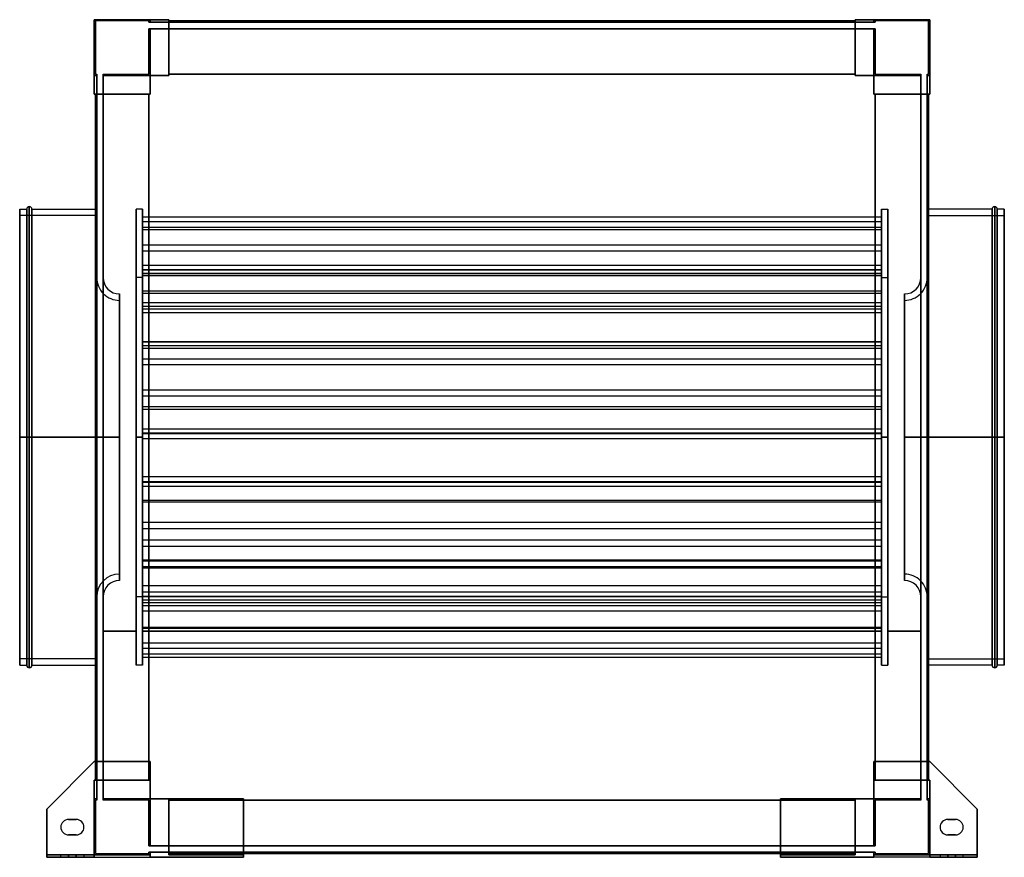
# Model space of a CAD drawing. Header units: millimetres. Extents: x -383 to 383, y -327 to 325.
import ezdxf

# ---------------------------------------------------------------- set-up
doc = ezdxf.new("R2010")
doc.units = ezdxf.units.MM
doc.layers.add('MAIN-1', color=7, linetype='Continuous')

msp = doc.modelspace()

# ---------------------------------------------------------------- linework, layer by layer
at = {"layer": 'MAIN-1'}
for p, q in [((-281.5, 325), (-325, 325)), ((-325, 325), (-325, 281.5)), ((-325, 281.5), (-325, 325)), ((-325, 325), (-281.5, 325)), ((-325, 267), (-325, 325)), ((-325, 325), (-267, 325)), ((-325, 325), (-325, 325)), ((-267, 325), (-325, 325)), ((-325, 325), (-325, 267)), ((-325, 325), (-325, 325)), ((-324, 324), (-324, 282.5)), ((-282.5, 324), (-324, 324)), ((-282.5, 324), (-324, 324)), ((-324, 324), (-324, 282.5)), ((-324, 324), (-324, 324)), ((-282.5, 323), (-282.5, 324)), ((-282.5, 323), (-282.5, 324)), ((-282.5, 324), (-282.5, 324)), ((-282.5, 323), (-281.5, 323)), ((-281.5, 323), (-282.5, 323)), ((-282.5, 323), (-282.5, 323)), ((-281.5, 323), (-281.5, 325)), ((-281.5, 325), (-281.5, 323)), ((-281.5, 323), (-281.5, 325)), ((-281.5, 325), (-267, 325)), ((-281.5, 325), (-281.5, 323)), ((-281.5, 325), (-281.5, 325)), ((-267, 325), (-281.5, 325)), ((-281.5, 325), (-281.5, 325)), ((-281.5, 323), (-281.5, 323)), ((-267, 323), (-281.5, 323)), ((-281.5, 323), (-267, 323)), ((-281.5, 323), (-281.5, 323)), ((-267, 325), (-267, 323)), ((-267, 325), (-267, 325)), ((-267, 281.5), (-267, 325)), ((-267, 323), (-267, 325)), ((-267, 325), (-267, 281.5)), ((-267, 325), (-267, 325)), ((-267, 324), (-267, 323)), ((-267, 324), (267, 324)), ((-267, 282.5), (-267, 324)), ((-267, 324), (-267, 324)), ((-267, 323), (-267, 324)), ((267, 324), (-267, 324)), ((-267, 324), (267, 324)), ((-267, 324), (-267, 324)), ((-267, 324), (-267, 282.5)), ((267, 324), (-267, 324)), ((-267, 323), (-267, 323)), ((267, 323), (-267, 323)), ((-267, 323), (267, 323)), ((-267, 323), (-267, 323)), ((267, 323), (267, 325)), ((267, 325), (281.5, 325)), ((267, 325), (267, 281.5)), ((267, 325), (267, 325)), ((267, 325), (267, 323)), ((267, 325), (267, 325)), ((267, 281.5), (267, 325)), ((267, 325), (325, 325)), ((281.5, 325), (267, 325)), ((325, 325), (267, 325)), ((267, 323), (267, 324)), ((267, 324), (267, 324)), ((267, 324), (267, 282.5)), ((267, 324), (267, 323)), ((267, 324), (267, 324)), ((267, 282.5), (267, 324)), ((267, 323), (267, 323)), ((281.5, 323), (267, 323)), ((267, 323), (281.5, 323)), ((267, 323), (267, 323)), ((325, 325), (281.5, 325)), ((281.5, 325), (281.5, 323)), ((281.5, 323), (281.5, 325)), ((281.5, 325), (281.5, 325)), ((281.5, 323), (281.5, 325)), ((281.5, 325), (325, 325)), ((281.5, 325), (281.5, 323)), ((281.5, 325), (281.5, 325)), ((281.5, 323), (281.5, 323)), ((282.5, 323), (281.5, 323)), ((281.5, 323), (282.5, 323)), ((281.5, 323), (281.5, 323)), ((282.5, 324), (282.5, 323)), ((324, 324), (282.5, 324)), ((282.5, 324), (282.5, 323)), ((282.5, 324), (282.5, 324)), ((324, 324), (282.5, 324)), ((282.5, 323), (282.5, 323)), ((324, 282.5), (324, 324)), ((324, 282.5), (324, 324)), ((324, 324), (324, 324)), ((325, 281.5), (325, 325)), ((325, 325), (325, 281.5)), ((325, 325), (325, 267)), ((325, 325), (325, 325)), ((325, 267), (325, 325)), ((325, 325), (325, 325)), ((-281.5, 318), (-282.5, 318)), ((-282.5, 282.5), (-282.5, 318)), ((-282.5, 282.5), (-282.5, 318)), ((-282.5, 318), (-281.5, 318)), ((-282.5, 318), (-282.5, 318)), ((-281.5, 281.5), (-281.5, 318)), ((-281.5, 318), (-281.5, 281.5)), ((-281.5, 318), (-267, 318)), ((-281.5, 318), (-281.5, 318)), ((-281.5, 318), (-281.5, 318)), ((-267, 318), (-281.5, 318)), ((-281.5, 318), (-281.5, 281.5)), ((-281.5, 281.5), (-281.5, 318)), ((-267, 318), (-267, 318)), ((267, 318), (-267, 318)), ((-267, 318), (267, 318)), ((-267, 318), (-267, 318)), ((-267, 282.5), (-267, 318)), ((-267, 281.5), (-267, 318)), ((-267, 318), (-267, 282.5)), ((-267, 318), (-267, 281.5)), ((267, 318), (267, 318)), ((281.5, 318), (267, 318)), ((267, 318), (281.5, 318)), ((267, 318), (267, 318)), ((267, 318), (267, 281.5)), ((267, 318), (267, 282.5)), ((267, 281.5), (267, 318)), ((267, 282.5), (267, 318)), ((282.5, 318), (281.5, 318)), ((281.5, 318), (281.5, 281.5)), ((281.5, 281.5), (281.5, 318)), ((281.5, 318), (282.5, 318)), ((281.5, 318), (281.5, 318)), ((281.5, 318), (281.5, 318)), ((281.5, 281.5), (281.5, 318)), ((281.5, 318), (281.5, 281.5)), ((282.5, 318), (282.5, 282.5)), ((282.5, 318), (282.5, 282.5)), ((282.5, 318), (282.5, 318)), ((-323, 281.5), (-325, 281.5)), ((-325, 281.5), (-325, 267)), ((-325, 281.5), (-323, 281.5)), ((-325, 281.5), (-325, 281.5)), ((-323, 281.5), (-325, 281.5)), ((-325, 281.5), (-323, 281.5)), ((-325, 281.5), (-325, 281.5)), ((-325, 267), (-325, 281.5)), ((-324, 282.5), (-323, 282.5)), ((-324, 282.5), (-323, 282.5)), ((-324, 282.5), (-324, 282.5)), ((-323, 282.5), (-323, 281.5)), ((-323, 282.5), (-323, 282.5)), ((-323, 281.5), (-323, 282.5)), ((-323, 281.5), (-323, 267)), ((-323, 281.5), (-323, 281.5)), ((-323, 281.5), (-323, 281.5)), ((-323, 267), (-323, 281.5)), ((-318, 282.5), (-318, 281.5)), ((-318, 282.5), (-318, 282.5)), ((-318, 281.5), (-318, 282.5)), ((-318, 282.5), (-282.5, 282.5)), ((-318, 282.5), (-282.5, 282.5)), ((-318, 281.5), (-318, 267)), ((-318, 281.5), (-318, 281.5)), ((-318, 281.5), (-318, 281.5)), ((-318, 267), (-318, 281.5)), ((-281.5, 281.5), (-318, 281.5)), ((-318, 281.5), (-281.5, 281.5)), ((-281.5, 281.5), (-318, 281.5)), ((-318, 281.5), (-281.5, 281.5)), ((-282.5, 282.5), (-282.5, 282.5)), ((-281.5, 267), (-281.5, 281.5)), ((-281.5, 281.5), (-281.5, 281.5)), ((-281.5, 281.5), (-281.5, 281.5)), ((-281.5, 281.5), (-281.5, 267)), ((-281.5, 281.5), (-267, 281.5)), ((-267, 281.5), (-281.5, 281.5)), ((-267, 281.5), (-281.5, 281.5)), ((-281.5, 281.5), (-281.5, 267)), ((-281.5, 267), (-281.5, 281.5)), ((-281.5, 281.5), (-267, 281.5)), ((-281.5, 281.5), (-281.5, 281.5)), ((-281.5, 281.5), (-281.5, 281.5)), ((-267, 281.5), (-281.5, 281.5)), ((-281.5, 281.5), (-281.5, 267)), ((-281.5, 267), (-281.5, 281.5)), ((-281.5, 281.5), (-267, 281.5)), ((-267, 281.5), (-281.5, 281.5)), ((-281.5, 281.5), (-281.5, 267)), ((-281.5, 281.5), (-281.5, 281.5)), ((-281.5, 281.5), (-281.5, 281.5)), ((-281.5, 267), (-281.5, 281.5)), ((-281.5, 281.5), (-267, 281.5)), ((-267, 282.5), (267, 282.5)), ((-267, 282.5), (-267, 281.5)), ((-267, 282.5), (-267, 282.5)), ((267, 282.5), (-267, 282.5)), ((-267, 282.5), (-267, 282.5)), ((-267, 281.5), (-267, 282.5)), ((-267, 282.5), (-267, 281.5)), ((-267, 282.5), (-267, 282.5)), ((267, 282.5), (-267, 282.5)), ((267, 282.5), (-267, 282.5)), ((-267, 282.5), (267, 282.5)), ((-267, 282.5), (-267, 282.5)), ((-267, 281.5), (-267, 282.5)), ((-267, 282.5), (267, 282.5)), ((-267, 282.5), (267, 282.5)), ((267, 282.5), (-267, 282.5)), ((-267, 281.5), (-267, 281.5)), ((-267, 281.5), (-267, 281.5)), ((-267, 281.5), (-267, 281.5)), ((-267, 281.5), (-267, 281.5)), ((267, 282.5), (267, 282.5)), ((267, 281.5), (267, 282.5)), ((267, 282.5), (267, 281.5)), ((267, 282.5), (267, 282.5)), ((267, 282.5), (267, 282.5)), ((267, 281.5), (267, 282.5)), ((267, 282.5), (267, 282.5)), ((267, 282.5), (267, 281.5)), ((267, 281.5), (281.5, 281.5)), ((267, 281.5), (267, 281.5)), ((281.5, 281.5), (267, 281.5)), ((267, 281.5), (267, 281.5)), ((267, 281.5), (267, 281.5)), ((281.5, 281.5), (267, 281.5)), ((267, 281.5), (281.5, 281.5)), ((267, 281.5), (267, 281.5)), ((281.5, 281.5), (267, 281.5)), ((267, 281.5), (281.5, 281.5)), ((281.5, 281.5), (267, 281.5)), ((267, 281.5), (281.5, 281.5)), ((318, 281.5), (281.5, 281.5)), ((281.5, 281.5), (281.5, 267)), ((281.5, 281.5), (318, 281.5)), ((281.5, 281.5), (281.5, 281.5)), ((318, 281.5), (281.5, 281.5)), ((281.5, 281.5), (318, 281.5)), ((281.5, 281.5), (281.5, 281.5)), ((281.5, 267), (281.5, 281.5)), ((281.5, 267), (281.5, 281.5)), ((281.5, 281.5), (281.5, 267)), ((281.5, 281.5), (281.5, 281.5)), ((281.5, 281.5), (281.5, 281.5)), ((281.5, 267), (281.5, 281.5)), ((281.5, 281.5), (281.5, 267)), ((281.5, 267), (281.5, 281.5)), ((281.5, 281.5), (281.5, 281.5)), ((281.5, 281.5), (281.5, 281.5)), ((281.5, 281.5), (281.5, 267)), ((282.5, 282.5), (318, 282.5)), ((282.5, 282.5), (318, 282.5)), ((282.5, 282.5), (282.5, 282.5)), ((318, 282.5), (318, 281.5)), ((318, 282.5), (318, 282.5)), ((318, 281.5), (318, 282.5)), ((318, 281.5), (318, 267)), ((318, 281.5), (318, 281.5)), ((318, 281.5), (318, 281.5)), ((318, 267), (318, 281.5)), ((323, 282.5), (323, 281.5)), ((323, 282.5), (323, 282.5)), ((323, 281.5), (323, 282.5)), ((323, 282.5), (324, 282.5)), ((323, 282.5), (324, 282.5)), ((323, 281.5), (323, 267)), ((323, 281.5), (323, 281.5)), ((323, 281.5), (323, 281.5)), ((323, 267), (323, 281.5)), ((323, 281.5), (325, 281.5)), ((325, 281.5), (323, 281.5)), ((325, 281.5), (323, 281.5)), ((323, 281.5), (325, 281.5)), ((324, 282.5), (324, 282.5)), ((325, 281.5), (325, 281.5)), ((325, 267), (325, 281.5)), ((325, 281.5), (325, 281.5)), ((325, 281.5), (325, 267)), ((-325, 267), (-323, 267)), ((-325, 267), (-325, 267)), ((-281.5, 267), (-325, 267)), ((-323, 267), (-325, 267)), ((-325, 267), (-281.5, 267)), ((-325, 267), (-325, 267)), ((-324, 267), (-323, 267)), ((-282.5, 267), (-324, 267)), ((-324, 267), (-324, 267)), ((-324, 267), (-324, -267)), ((-323, 267), (-324, 267)), ((-324, 267), (-324, 267)), ((-324, 267), (-282.5, 267)), ((-324, -267), (-324, 267)), ((-324, -267), (-324, 267)), ((-324, 267), (-324, -252.5)), ((-323, 267), (-323, -267)), ((-323, 267), (-323, 267)), ((-323, 267), (-323, 267)), ((-323, -267), (-323, 267)), ((-318, 267), (-318, 267)), ((-318, -267), (-318, 267)), ((-318, 267), (-318, -267)), ((-318, 267), (-318, 267)), ((-318, 267), (-281.5, 267)), ((-318, 267), (-282.5, 267)), ((-281.5, 267), (-318, 267)), ((-282.5, 267), (-318, 267)), ((-282.5, 267), (-282.5, 267)), ((-281.5, 267), (-282.5, 267)), ((-282.5, 267), (-281.5, 267)), ((-282.5, 267), (-282.5, 267)), ((-282.5, -267), (-282.5, 267)), ((-282.5, 267), (-281.5, 267)), ((-282.5, 267), (-282.5, 267)), ((-282.5, 267), (-282.5, 267)), ((-281.5, 267), (-282.5, 267)), ((-282.5, 267), (-282.5, -267)), ((-282.5, 267), (-282.5, -267)), ((-282.5, 267), (-282.5, -267)), ((-282.5, -267), (-282.5, 267)), ((-282.5, -252.5), (-282.5, 267)), ((-282.5, 267), (-282.5, -267)), ((-282.5, -267), (-282.5, 267)), ((-281.5, 267), (-281.5, 267)), ((-281.5, 267), (-281.5, 267)), ((-281.5, 267), (-281.5, 267)), ((-281.5, 267), (-281.5, 267)), ((281.5, 267), (318, 267)), ((281.5, 267), (281.5, 267)), ((282.5, 267), (281.5, 267)), ((318, 267), (281.5, 267)), ((281.5, 267), (282.5, 267)), ((281.5, 267), (281.5, 267)), ((281.5, 267), (282.5, 267)), ((281.5, 267), (281.5, 267)), ((325, 267), (281.5, 267)), ((282.5, 267), (281.5, 267)), ((281.5, 267), (325, 267)), ((281.5, 267), (281.5, 267)), ((282.5, 267), (318, 267)), ((282.5, 267), (282.5, -267)), ((282.5, 267), (282.5, 267)), ((318, 267), (282.5, 267)), ((282.5, 267), (282.5, 267)), ((282.5, -267), (282.5, 267)), ((282.5, -267), (282.5, 267)), ((324, 267), (282.5, 267)), ((282.5, 267), (282.5, -267)), ((282.5, 267), (282.5, 267)), ((282.5, -267), (282.5, 267)), ((282.5, 267), (282.5, -267)), ((282.5, 267), (282.5, -252.5)), ((282.5, 267), (324, 267)), ((282.5, -267), (282.5, 267)), ((282.5, 267), (282.5, 267)), ((318, 267), (318, -267)), ((318, 267), (318, 267)), ((318, 267), (318, 267)), ((318, -267), (318, 267)), ((323, 267), (323, 267)), ((323, -267), (323, 267)), ((323, 267), (323, -267)), ((323, 267), (323, 267)), ((323, 267), (324, 267)), ((323, 267), (325, 267)), ((324, 267), (323, 267)), ((325, 267), (323, 267)), ((324, -267), (324, 267)), ((324, 267), (324, -267)), ((324, 267), (324, 267)), ((324, -252.5), (324, 267)), ((324, 267), (324, -267)), ((324, 267), (324, 267)), ((325, 267), (325, 267)), ((325, 267), (325, 267)), ((-383, 0), (-383, 177.5)), ((-383, 177.5), (-383, 0)), ((-383, 177.5), (-377.5, 177.5)), ((-377.5, 0), (-377.5, 177.5)), ((-377.5, 177.5), (-377.5, 0)), ((-375.5, 0), (-375.5, 179.5)), ((-375.5, 179.5), (-375.5, 0)), ((-373.5, 0), (-373.5, 177.5)), ((-373.5, 177.5), (-373.5, 0)), ((-373.5, 177.5), (-324, 177.5)), ((-324, 177.5), (-323, 177.5)), ((-323, 0), (-323, 177.5)), ((-292.5, 0), (-292.5, 177.5)), ((-292.5, 177.5), (-292.5, 0)), ((-287.5, 177.5), (-292.5, 177.5)), ((-287.5, 0), (-287.5, 177.5)), ((-287.5, 177.5), (-287.5, 0)), ((287.5, 0), (287.5, 177.5)), ((287.5, 177.5), (287.5, 0)), ((287.5, 177.5), (292.5, 177.5)), ((292.5, 0), (292.5, 177.5)), ((292.5, 177.5), (292.5, 0)), ((323, 177.5), (323, 0)), ((324, 177.5), (323, 177.5)), ((373.5, 177.5), (324, 177.5)), ((373.5, 0), (373.5, 177.5)), ((373.5, 177.5), (373.5, 0)), ((375.5, 0), (375.5, 179.5)), ((375.5, 179.5), (375.5, 0)), ((377.5, 0), (377.5, 177.5)), ((377.5, 177.5), (377.5, 0)), ((383, 177.5), (377.5, 177.5)), ((383, 0), (383, 177.5)), ((383, 177.5), (383, 0)), ((-383, 0), (-383, 172.5)), ((-323, 172.5), (-383, 172.5)), ((-323, 0), (-323, 172.5)), ((-323, 172.5), (-323, 0)), ((-318, 172.5), (-318, 0)), ((-318, 172.5), (-318, 0)), ((-287.5, 171.47), (287.5, 171.47)), ((-287.5, 133.82), (-287.5, 171.47)), ((-287.5, 171.47), (-287.5, 167.93)), ((287.5, 171.47), (287.5, 167.93)), ((287.5, 133.82), (287.5, 171.47)), ((318, 0), (318, 172.5)), ((323, 0), (323, 172.5)), ((323, 172.5), (323, 0)), ((323, 172.5), (383, 172.5)), ((383, 172.5), (383, 0)), ((-287.5, 167.93), (287.5, 167.93)), ((-287.5, 167.93), (-287.5, 130.28)), ((-287.5, 163.58), (287.5, 163.58)), ((-287.5, 113.87), (-287.5, 163.58)), ((-287.5, 163.58), (-287.5, 161.79)), ((-287.5, 161.79), (287.5, 161.79)), ((-287.5, 161.79), (-287.5, 112.08)), ((287.5, 167.93), (287.5, 130.28)), ((287.5, 163.58), (287.5, 161.79)), ((287.5, 113.87), (287.5, 163.58)), ((287.5, 161.79), (287.5, 112.08)), ((-287.5, 149.71), (287.5, 149.71)), ((-287.5, 130.62), (-287.5, 149.71)), ((-287.5, 149.71), (-287.5, 145.04)), ((287.5, 149.71), (287.5, 145.04)), ((287.5, 130.62), (287.5, 149.71)), ((-287.5, 145.04), (287.5, 145.04)), ((-287.5, 145.04), (-287.5, 125.96)), ((287.5, 145.04), (287.5, 125.96)), ((-287.5, 133.82), (287.5, 133.82)), ((-287.5, 130.28), (-287.5, 133.82)), ((-287.5, 130.62), (287.5, 130.62)), ((-287.5, 125.96), (-287.5, 130.62)), ((-287.5, 130.28), (287.5, 130.28)), ((287.5, 130.28), (287.5, 133.82)), ((287.5, 125.96), (287.5, 130.62)), ((-323.09, 0), (-323.09, 124.26)), ((-323.09, 124.26), (-323.09, 0)), ((-323.09, 124.26), (-323, 124.26)), ((-323, 124.26), (-323, -124.26)), ((-323, -124.26), (-323, 124.26)), ((-318.09, 124.24), (-318.09, 0)), ((-318, 124.24), (-318.09, 124.24)), ((-318, 124.24), (-318, 0)), ((-292.5, 0), (-292.5, 124.25)), ((-287.5, 124.25), (-292.5, 124.25)), ((-287.5, 127.67), (287.5, 127.67)), ((-287.5, 127.67), (-287.5, 74.5)), ((-287.5, 127.41), (-287.5, 127.67)), ((-287.5, 127.41), (287.5, 127.41)), ((-287.5, 74.24), (-287.5, 127.41)), ((-287.5, 125.96), (287.5, 125.96)), ((-287.5, 124.25), (-287.5, 0)), ((287.5, 127.41), (287.5, 127.67)), ((287.5, 127.67), (287.5, 74.5)), ((287.5, 74.24), (287.5, 127.41)), ((287.5, 0), (287.5, 124.25)), ((287.5, 124.25), (292.5, 124.25)), ((292.5, 124.25), (292.5, 0)), ((318, 0), (318, 124.24)), ((318, 124.24), (318.09, 124.24)), ((318.09, 0), (318.09, 124.24)), ((323, 124.26), (323, -124.26)), ((323.09, 124.26), (323, 124.26)), ((323, -124.26), (323, 124.26)), ((323.09, 0), (323.09, 124.26)), ((323.09, 124.26), (323.09, 0)), ((-305.34, 0), (-305.34, 111.51)), ((-305.34, 111.51), (-305.34, 0)), ((-287.5, 113.87), (287.5, 113.87)), ((-287.5, 112.08), (-287.5, 113.87)), ((-287.5, 112.08), (287.5, 112.08)), ((287.5, 112.08), (287.5, 113.87)), ((305.34, 0), (305.34, 111.51)), ((305.34, 111.51), (305.34, 0)), ((-305.34, 106.51), (-305.34, 0)), ((-287.5, 104.85), (287.5, 104.85)), ((-287.5, 99.85), (-287.5, 104.85)), ((-287.5, 104.85), (-287.5, 102.06)), ((-287.5, 102.06), (287.5, 102.06)), ((-287.5, 102.06), (-287.5, 97.07)), ((-287.5, 99.85), (287.5, 99.85)), ((-287.5, 97.07), (-287.5, 99.85)), ((287.5, 104.85), (287.5, 102.06)), ((287.5, 99.85), (287.5, 104.85)), ((287.5, 102.06), (287.5, 97.07)), ((287.5, 97.07), (287.5, 99.85)), ((305.34, 0), (305.34, 106.51)), ((-287.5, 97.07), (287.5, 97.07)), ((-287.5, 74.5), (287.5, 74.5)), ((-287.5, 74.5), (-287.5, 74.24)), ((-287.5, 74.24), (287.5, 74.24)), ((-287.5, 71.48), (287.5, 71.48)), ((-287.5, 71.48), (-287.5, 24.03)), ((-287.5, 69.21), (-287.5, 71.48)), ((-287.5, 69.21), (287.5, 69.21)), ((-287.5, 21.76), (-287.5, 69.21)), ((287.5, 74.5), (287.5, 74.24)), ((287.5, 69.21), (287.5, 71.48)), ((287.5, 71.48), (287.5, 24.03)), ((287.5, 21.76), (287.5, 69.21)), ((-287.5, 60.94), (287.5, 60.94)), ((-287.5, 56.48), (-287.5, 60.94)), ((-287.5, 60.94), (-287.5, 36.76)), ((-287.5, 56.48), (287.5, 56.48)), ((-287.5, 32.31), (-287.5, 56.48)), ((287.5, 60.94), (287.5, 36.76)), ((287.5, 56.48), (287.5, 60.94)), ((287.5, 32.31), (287.5, 56.48)), ((-287.5, 36.76), (287.5, 36.76)), ((-287.5, 36.76), (-287.5, 32.31)), ((-287.5, 32.31), (287.5, 32.31)), ((287.5, 36.76), (287.5, 32.31)), ((-287.5, 24.03), (287.5, 24.03)), ((-287.5, 24.03), (-287.5, 21.76)), ((287.5, 24.03), (287.5, 21.76)), ((-287.5, 21.76), (287.5, 21.76)), ((-383, 0), (-377.5, 0)), ((-383, 0), (-323, 0)), ((-383, -172.5), (-383, 0)), ((-383, 0), (-383, -177.5)), ((-377.5, 0), (-375.5, 0)), ((-377.5, 0), (-377.5, -177.5)), ((-375.5, 0), (-375.5, -179.5)), ((-375.5, 0), (-373.5, 0)), ((-373.5, 0), (-373.5, -177.5)), ((-373.5, 0), (-323, 0)), ((-305.34, 0), (-323.09, 0)), ((-323.09, 0), (-323.09, -124.26)), ((-323, -177.5), (-323, 0)), ((-323, 0), (-323, -172.5)), ((-318.09, 0), (-318, 0)), ((-318.09, 0), (-318.09, -124.24)), ((-305.34, 0), (-318.09, 0)), ((-318, 0), (-318, -124.24)), ((-292.5, 0), (-287.5, 0)), ((-292.5, 0), (-292.5, -177.5)), ((-292.5, -124.25), (-292.5, 0)), ((-287.5, 0), (-292.5, 0)), ((-287.5, 6.49), (287.5, 6.49)), ((-287.5, 3.35), (-287.5, 6.49)), ((-287.5, 6.49), (-287.5, -34.89)), ((-287.5, 3.35), (287.5, 3.35)), ((-287.5, -38.04), (-287.5, 3.35)), ((-287.5, 2.93), (287.5, 2.93)), ((-287.5, 2.93), (-287.5, -30.58)), ((-287.5, -0.96), (-287.5, 2.93)), ((-287.5, 0), (-287.5, -177.5)), ((-287.5, 0), (-287.5, -124.25)), ((287.5, 6.49), (287.5, -34.89)), ((287.5, 3.35), (287.5, 6.49)), ((287.5, -38.04), (287.5, 3.35)), ((287.5, -0.96), (287.5, 2.93)), ((287.5, 2.93), (287.5, -30.58)), ((287.5, 0), (287.5, -177.5)), ((292.5, 0), (287.5, 0)), ((287.5, 0), (292.5, 0)), ((287.5, -124.25), (287.5, 0)), ((292.5, 0), (292.5, -177.5)), ((292.5, 0), (292.5, -124.25)), ((305.34, 0), (323.09, 0)), ((305.34, 0), (318.09, 0)), ((318.09, 0), (318, 0)), ((318, -124.24), (318, 0)), ((318.09, -124.24), (318.09, 0)), ((383, 0), (323, 0)), ((324, 0), (323, 0)), ((323, 0), (323, -177.5)), ((323, 0), (323, -172.5)), ((323.09, 0), (323.09, -124.26)), ((373.5, 0), (324, 0)), ((373.5, 0), (375.5, 0)), ((373.5, 0), (373.5, -177.5)), ((375.5, 0), (375.5, -179.5)), ((377.5, 0), (375.5, 0)), ((383, 0), (377.5, 0)), ((377.5, 0), (377.5, -177.5)), ((383, 0), (383, -172.5)), ((383, 0), (383, -177.5)), ((-377.5, 0), (-383, 0)), ((-323, 0), (-383, 0)), ((-383, -177.5), (-383, 0)), ((-375.5, 0), (-377.5, 0)), ((-377.5, -177.5), (-377.5, 0)), ((-373.5, 0), (-375.5, 0)), ((-375.5, -179.5), (-375.5, 0)), ((-373.5, -177.5), (-373.5, 0)), ((-324, 0), (-373.5, 0)), ((-323, 0), (-324, 0)), ((-323.09, 0), (-305.34, 0)), ((-323.09, -124.26), (-323.09, 0)), ((-323, -172.5), (-323, 0)), ((-318, 0), (-318.09, 0)), ((-318.09, 0), (-305.34, 0)), ((-318, 0), (-318, -172.5)), ((-305.34, 0), (-305.34, -111.51)), ((-305.34, -111.51), (-305.34, 0)), ((-305.34, 0), (-305.34, -106.51)), ((-292.5, -177.5), (-292.5, 0)), ((-287.5, 0), (-292.5, 0)), ((-292.5, 0), (-287.5, 0)), ((-287.5, -177.5), (-287.5, 0)), ((-287.5, -0.96), (287.5, -0.96)), ((-287.5, -34.47), (-287.5, -0.96)), ((287.5, -177.5), (287.5, 0)), ((287.5, 0), (292.5, 0)), ((292.5, 0), (287.5, 0)), ((287.5, -34.47), (287.5, -0.96)), ((292.5, -177.5), (292.5, 0)), ((323.09, 0), (305.34, 0)), ((305.34, 0), (305.34, -111.51)), ((305.34, -111.51), (305.34, 0)), ((318.09, 0), (305.34, 0)), ((305.34, -106.51), (305.34, 0)), ((318, 0), (318.09, 0)), ((318, -172.5), (318, 0)), ((323, 0), (383, 0)), ((323, 0), (373.5, 0)), ((323, -172.5), (323, 0)), ((323.09, -124.26), (323.09, 0)), ((373.5, 0), (375.5, 0)), ((373.5, -177.5), (373.5, 0)), ((375.5, -179.5), (375.5, 0)), ((375.5, 0), (377.5, 0)), ((377.5, 0), (383, 0)), ((377.5, -177.5), (377.5, 0)), ((383, -177.5), (383, 0)), ((-287.5, -30.58), (287.5, -30.58)), ((-287.5, -30.58), (-287.5, -34.47)), ((287.5, -30.58), (287.5, -34.47)), ((-287.5, -34.47), (287.5, -34.47)), ((-287.5, -34.89), (287.5, -34.89)), ((-287.5, -34.89), (-287.5, -38.04)), ((-287.5, -38.04), (287.5, -38.04)), ((287.5, -34.89), (287.5, -38.04)), ((-287.5, -49.07), (287.5, -49.07)), ((-287.5, -50.37), (-287.5, -49.07)), ((-287.5, -49.07), (-287.5, -100.51)), ((-287.5, -50.37), (287.5, -50.37)), ((-287.5, -101.8), (-287.5, -50.37)), ((287.5, -49.07), (287.5, -100.51)), ((287.5, -50.37), (287.5, -49.07)), ((287.5, -101.8), (287.5, -50.37)), ((-287.5, -66.13), (287.5, -66.13)), ((-287.5, -66.13), (-287.5, -79.91)), ((-287.5, -70.96), (-287.5, -66.13)), ((287.5, -70.96), (287.5, -66.13)), ((287.5, -66.13), (287.5, -79.91)), ((-287.5, -70.96), (287.5, -70.96)), ((-287.5, -84.74), (-287.5, -70.96)), ((287.5, -84.74), (287.5, -70.96)), ((-287.5, -79.91), (287.5, -79.91)), ((-287.5, -79.91), (-287.5, -84.74)), ((287.5, -79.91), (287.5, -84.74)), ((-287.5, -84.74), (287.5, -84.74)), ((-287.5, -95.37), (287.5, -95.37)), ((-287.5, -147.97), (-287.5, -95.37)), ((-287.5, -95.37), (-287.5, -96.15)), ((-287.5, -96.15), (287.5, -96.15)), ((-287.5, -96.15), (-287.5, -148.75)), ((287.5, -95.37), (287.5, -96.15)), ((287.5, -147.97), (287.5, -95.37)), ((287.5, -96.15), (287.5, -148.75)), ((-287.5, -100.51), (287.5, -100.51)), ((-287.5, -100.51), (-287.5, -101.8)), ((-287.5, -101.8), (287.5, -101.8)), ((287.5, -100.51), (287.5, -101.8)), ((-287.5, -115.43), (287.5, -115.43)), ((-287.5, -123.76), (-287.5, -115.43)), ((-287.5, -115.43), (-287.5, -120.36)), ((-287.5, -120.36), (287.5, -120.36)), ((-287.5, -120.36), (-287.5, -128.69)), ((287.5, -115.43), (287.5, -120.36)), ((287.5, -123.76), (287.5, -115.43)), ((287.5, -120.36), (287.5, -128.69)), ((-323, -124.26), (-323.09, -124.26)), ((-318, -124.24), (-318.09, -124.24)), ((-287.5, -124.25), (-292.5, -124.25)), ((-287.5, -123.76), (287.5, -123.76)), ((-287.5, -128.69), (-287.5, -123.76)), ((-287.5, -123.89), (287.5, -123.89)), ((-287.5, -168.55), (-287.5, -123.89)), ((-287.5, -123.89), (-287.5, -126.61)), ((-287.5, -126.61), (287.5, -126.61)), ((-287.5, -126.61), (-287.5, -171.27)), ((-287.5, -128.69), (287.5, -128.69)), ((287.5, -128.69), (287.5, -123.76)), ((287.5, -123.89), (287.5, -126.61)), ((287.5, -168.55), (287.5, -123.89)), ((287.5, -124.25), (292.5, -124.25)), ((287.5, -126.61), (287.5, -171.27)), ((318, -124.24), (318.09, -124.24)), ((323, -124.26), (323.09, -124.26)), ((-287.5, -130.98), (287.5, -130.98)), ((-287.5, -159.98), (-287.5, -130.98)), ((-287.5, -130.98), (-287.5, -135.17)), ((-287.5, -135.17), (287.5, -135.17)), ((-287.5, -135.17), (-287.5, -164.18)), ((287.5, -130.98), (287.5, -135.17)), ((287.5, -159.98), (287.5, -130.98)), ((287.5, -135.17), (287.5, -164.18)), ((-318, -150.87), (-318, -150.88)), ((-318, -150.87), (-292.5, -150.87)), ((-292.5, -150.88), (-318, -150.88)), ((-318, -150.88), (-292.5, -150.88)), ((-318, -150.88), (-318, -150.88)), ((-318, -150.88), (-292.5, -150.88)), ((-292.5, -150.88), (-292.5, -150.87)), ((-292.5, -150.88), (-292.5, -150.88)), ((-287.5, -147.97), (287.5, -147.97)), ((-287.5, -148.75), (-287.5, -147.97)), ((-287.5, -148.75), (287.5, -148.75)), ((-287.5, -150.87), (-287.5, -150.88)), ((-287.5, -150.87), (287.5, -150.87)), ((287.5, -150.88), (-287.5, -150.88)), ((-287.5, -150.88), (287.5, -150.88)), ((-287.5, -150.88), (-287.5, -150.88)), ((-287.5, -150.88), (287.5, -150.88)), ((287.5, -148.75), (287.5, -147.97)), ((287.5, -150.88), (287.5, -150.87)), ((287.5, -150.88), (287.5, -150.88)), ((292.5, -150.87), (292.5, -150.88)), ((292.5, -150.87), (318, -150.87)), ((318, -150.88), (292.5, -150.88)), ((292.5, -150.88), (318, -150.88)), ((292.5, -150.88), (292.5, -150.88)), ((292.5, -150.88), (318, -150.88)), ((318, -150.88), (318, -150.87)), ((318, -150.88), (318, -150.88)), ((-287.5, -159.98), (287.5, -159.98)), ((-287.5, -164.18), (-287.5, -159.98)), ((287.5, -164.18), (287.5, -159.98)), ((-287.5, -164.18), (287.5, -164.18)), ((-323, -172.5), (-383, -172.5)), ((-287.5, -168.55), (287.5, -168.55)), ((-287.5, -171.27), (-287.5, -168.55)), ((-287.5, -171.27), (287.5, -171.27)), ((287.5, -171.27), (287.5, -168.55)), ((323, -172.5), (383, -172.5)), ((-383, -177.5), (-377.5, -177.5)), ((-373.5, -177.5), (-324, -177.5)), ((-324, -177.5), (-323, -177.5)), ((-287.5, -177.5), (-292.5, -177.5)), ((287.5, -177.5), (292.5, -177.5)), ((324, -177.5), (323, -177.5)), ((373.5, -177.5), (324, -177.5)), ((383, -177.5), (377.5, -177.5)), ((-325, -252.5), (-362, -289.5)), ((-362, -289.5), (-325, -252.5)), ((-362, -289.5), (-325, -252.5)), ((-325, -252.5), (-362, -289.5)), ((-325, -252.5), (-281.5, -252.5)), ((-325, -252.5), (-325, -252.5)), ((-325, -252.5), (-281.5, -252.5)), ((-281.5, -252.5), (-325, -252.5)), ((-325, -252.5), (-325, -252.5)), ((-325, -252.5), (-281.5, -252.5)), ((-324, -252.5), (-324, -267)), ((-282.5, -267), (-282.5, -252.5)), ((-281.5, -267), (-281.5, -252.5)), ((-281.5, -252.5), (-281.5, -281.5)), ((-281.5, -252.5), (-281.5, -252.5)), ((-281.5, -252.5), (-281.5, -267)), ((-281.5, -281.5), (-281.5, -252.5)), ((-281.5, -252.5), (-281.5, -252.5)), ((281.5, -267), (281.5, -252.5)), ((325, -252.5), (281.5, -252.5)), ((325, -252.5), (281.5, -252.5)), ((281.5, -252.5), (281.5, -281.5)), ((281.5, -252.5), (281.5, -252.5)), ((281.5, -252.5), (325, -252.5)), ((281.5, -252.5), (281.5, -267)), ((325, -252.5), (281.5, -252.5)), ((281.5, -281.5), (281.5, -252.5)), ((281.5, -252.5), (281.5, -252.5)), ((282.5, -252.5), (282.5, -267)), ((324, -267), (324, -252.5)), ((325, -252.5), (362, -289.5)), ((325, -252.5), (325, -252.5)), ((362, -289.5), (325, -252.5)), ((362, -289.5), (325, -252.5)), ((325, -252.5), (362, -289.5)), ((325, -252.5), (325, -252.5)), ((-325, -267), (-325, -325)), ((-281.5, -267), (-325, -267)), ((-325, -267), (-281.5, -267)), ((-325, -325), (-325, -267)), ((-325, -267), (-325, -267)), ((-325, -281.5), (-325, -267)), ((-323, -267), (-325, -267)), ((-325, -267), (-325, -281.5)), ((-325, -267), (-325, -267)), ((-325, -267), (-323, -267)), ((-323, -267), (-324, -267)), ((-324, -267), (-282.5, -267)), ((-324, -267), (-324, -267)), ((-324, -267), (-323, -267)), ((-324, -267), (-324, -267)), ((-282.5, -267), (-324, -267)), ((-323, -267), (-323, -267)), ((-323, -267), (-323, -267)), ((-323, -281.5), (-323, -267)), ((-323, -267), (-323, -281.5)), ((-318, -267), (-318, -267)), ((-318, -281.5), (-318, -267)), ((-318, -267), (-318, -281.5)), ((-318, -267), (-318, -267)), ((-282.5, -267), (-318, -267)), ((-281.5, -267), (-318, -267)), ((-318, -267), (-281.5, -267)), ((-318, -267), (-282.5, -267)), ((-282.5, -267), (-281.5, -267)), ((-282.5, -267), (-282.5, -267)), ((-282.5, -267), (-282.5, -267)), ((-281.5, -267), (-282.5, -267)), ((-282.5, -267), (-282.5, -267)), ((-281.5, -267), (-282.5, -267)), ((-282.5, -267), (-282.5, -267)), ((-282.5, -267), (-281.5, -267)), ((-281.5, -267), (-281.5, -267)), ((-281.5, -281.5), (-281.5, -267)), ((-281.5, -267), (-281.5, -281.5)), ((-281.5, -267), (-281.5, -267)), ((-281.5, -267), (-281.5, -281.5)), ((-281.5, -281.5), (-281.5, -267)), ((-281.5, -267), (-281.5, -267)), ((-281.5, -281.5), (-281.5, -267)), ((-281.5, -267), (-281.5, -281.5)), ((-281.5, -267), (-281.5, -267)), ((281.5, -267), (325, -267)), ((281.5, -281.5), (281.5, -267)), ((281.5, -267), (281.5, -267)), ((325, -267), (281.5, -267)), ((318, -267), (281.5, -267)), ((281.5, -267), (282.5, -267)), ((281.5, -267), (281.5, -267)), ((281.5, -267), (281.5, -267)), ((282.5, -267), (281.5, -267)), ((281.5, -267), (281.5, -281.5)), ((281.5, -267), (318, -267)), ((281.5, -281.5), (281.5, -267)), ((281.5, -267), (281.5, -267)), ((282.5, -267), (281.5, -267)), ((281.5, -267), (282.5, -267)), ((281.5, -281.5), (281.5, -267)), ((281.5, -267), (281.5, -281.5)), ((281.5, -267), (281.5, -281.5)), ((318, -267), (282.5, -267)), ((282.5, -267), (282.5, -267)), ((282.5, -267), (282.5, -267)), ((282.5, -267), (324, -267)), ((282.5, -267), (318, -267)), ((282.5, -267), (282.5, -267)), ((324, -267), (282.5, -267)), ((282.5, -267), (282.5, -267)), ((318, -267), (318, -267)), ((318, -267), (318, -267)), ((318, -281.5), (318, -267)), ((318, -267), (318, -281.5)), ((323, -267), (323, -267)), ((323, -281.5), (323, -267)), ((323, -267), (323, -281.5)), ((323, -267), (323, -267)), ((324, -267), (323, -267)), ((325, -267), (323, -267)), ((323, -267), (325, -267)), ((323, -267), (324, -267)), ((324, -267), (324, -267)), ((324, -267), (324, -267)), ((325, -267), (325, -325)), ((325, -325), (325, -267)), ((325, -267), (325, -267)), ((325, -281.5), (325, -267)), ((325, -267), (325, -281.5)), ((325, -267), (325, -267)), ((-325, -325), (-325, -281.5)), ((-325, -281.5), (-323, -281.5)), ((-325, -281.5), (-325, -281.5)), ((-325, -281.5), (-325, -325)), ((-323, -281.5), (-325, -281.5)), ((-325, -281.5), (-323, -281.5)), ((-325, -281.5), (-325, -281.5)), ((-323, -281.5), (-325, -281.5)), ((-323, -282.5), (-324, -282.5)), ((-324, -282.5), (-324, -324)), ((-324, -282.5), (-324, -324)), ((-323, -282.5), (-324, -282.5)), ((-324, -282.5), (-324, -282.5)), ((-323, -281.5), (-323, -282.5)), ((-323, -281.5), (-323, -281.5)), ((-323, -282.5), (-323, -281.5)), ((-323, -281.5), (-323, -281.5)), ((-323, -282.5), (-323, -282.5)), ((-318, -281.5), (-318, -281.5)), ((-318, -282.5), (-318, -281.5)), ((-318, -281.5), (-318, -282.5)), ((-318, -281.5), (-318, -281.5)), ((-318, -281.5), (-281.5, -281.5)), ((-281.5, -281.5), (-318, -281.5)), ((-318, -281.5), (-281.5, -281.5)), ((-281.5, -281.5), (-318, -281.5)), ((-318, -282.5), (-318, -282.5)), ((-282.5, -282.5), (-318, -282.5)), ((-282.5, -282.5), (-318, -282.5)), ((-282.5, -318), (-282.5, -282.5)), ((-282.5, -282.5), (-282.5, -282.5)), ((-282.5, -318), (-282.5, -282.5)), ((-281.5, -281.5), (-267, -281.5)), ((-281.5, -281.5), (-281.5, -281.5)), ((-209, -281.5), (-281.5, -281.5)), ((-281.5, -281.5), (-209, -281.5)), ((-267, -281.5), (-281.5, -281.5)), ((-281.5, -281.5), (-281.5, -281.5)), ((-281.5, -281.5), (-281.5, -281.5)), ((-281.5, -318), (-281.5, -281.5)), ((-281.5, -281.5), (-281.5, -318)), ((-281.5, -281.5), (-281.5, -281.5)), ((-281.5, -281.5), (-281.5, -318)), ((-267, -281.5), (-281.5, -281.5)), ((-281.5, -318), (-281.5, -281.5)), ((-281.5, -281.5), (-267, -281.5)), ((-281.5, -281.5), (-267, -281.5)), ((-281.5, -281.5), (-281.5, -281.5)), ((-267, -281.5), (-281.5, -281.5)), ((-281.5, -281.5), (-281.5, -281.5)), ((-267, -281.5), (-209, -281.5)), ((-267, -281.5), (-267, -281.5)), ((-209, -281.5), (-267, -281.5)), ((-267, -325), (-267, -281.5)), ((-267, -281.5), (-267, -281.5)), ((-267, -282.5), (-267, -281.5)), ((-267, -281.5), (-267, -325)), ((-267, -318), (-267, -281.5)), ((-267, -281.5), (-267, -282.5)), ((-267, -281.5), (-267, -281.5)), ((-267, -281.5), (-267, -318)), ((-267, -281.5), (-267, -281.5)), ((-267, -282.5), (-267, -281.5)), ((-267, -281.5), (-267, -282.5)), ((-267, -282.5), (-267, -282.5)), ((-267, -282.5), (-267, -324)), ((-267, -318), (-267, -282.5)), ((-267, -282.5), (-267, -282.5)), ((267, -282.5), (-267, -282.5)), ((-267, -282.5), (-267, -318)), ((-267, -282.5), (-267, -282.5)), ((-267, -324), (-267, -282.5)), ((-267, -282.5), (-267, -282.5)), ((-267, -282.5), (267, -282.5)), ((-267, -282.5), (267, -282.5)), ((267, -282.5), (-267, -282.5)), ((-267, -282.5), (267, -282.5)), ((267, -282.5), (-267, -282.5)), ((-267, -282.5), (267, -282.5)), ((-209, -282.5), (-267, -282.5)), ((-209, -281.5), (-209, -281.5)), ((-209, -281.5), (-209, -325)), ((-209, -327), (-209, -281.5)), ((-209, -281.5), (-209, -281.5)), ((-209, -325), (-209, -281.5)), ((-209, -281.5), (-209, -327)), ((209, -282.5), (-209, -282.5)), ((281.5, -281.5), (209, -281.5)), ((209, -327), (209, -281.5)), ((209, -281.5), (209, -281.5)), ((209, -281.5), (209, -325)), ((209, -281.5), (267, -281.5)), ((267, -281.5), (209, -281.5)), ((209, -325), (209, -281.5)), ((209, -281.5), (209, -281.5)), ((209, -281.5), (209, -327)), ((209, -281.5), (281.5, -281.5)), ((267, -282.5), (209, -282.5)), ((267, -325), (267, -281.5)), ((267, -281.5), (267, -281.5)), ((267, -282.5), (267, -281.5)), ((267, -281.5), (281.5, -281.5)), ((267, -281.5), (267, -325)), ((267, -281.5), (267, -318)), ((267, -281.5), (267, -281.5)), ((267, -282.5), (267, -281.5)), ((281.5, -281.5), (267, -281.5)), ((267, -318), (267, -281.5)), ((267, -281.5), (267, -282.5)), ((267, -281.5), (267, -281.5)), ((267, -281.5), (281.5, -281.5)), ((267, -281.5), (281.5, -281.5)), ((281.5, -281.5), (267, -281.5)), ((267, -281.5), (267, -282.5)), ((267, -281.5), (267, -281.5)), ((281.5, -281.5), (267, -281.5)), ((267, -282.5), (267, -282.5)), ((267, -282.5), (267, -324)), ((267, -282.5), (267, -318)), ((267, -282.5), (267, -282.5)), ((267, -318), (267, -282.5)), ((267, -282.5), (267, -282.5)), ((267, -324), (267, -282.5)), ((267, -282.5), (267, -282.5)), ((281.5, -281.5), (281.5, -281.5)), ((281.5, -281.5), (318, -281.5)), ((318, -281.5), (281.5, -281.5)), ((281.5, -281.5), (281.5, -281.5)), ((281.5, -281.5), (281.5, -318)), ((281.5, -281.5), (318, -281.5)), ((281.5, -318), (281.5, -281.5)), ((318, -281.5), (281.5, -281.5)), ((281.5, -281.5), (281.5, -281.5)), ((281.5, -318), (281.5, -281.5)), ((281.5, -281.5), (281.5, -318)), ((281.5, -281.5), (281.5, -281.5)), ((281.5, -281.5), (281.5, -281.5)), ((281.5, -281.5), (281.5, -281.5)), ((318, -282.5), (282.5, -282.5)), ((282.5, -282.5), (282.5, -318)), ((318, -282.5), (282.5, -282.5)), ((282.5, -282.5), (282.5, -282.5)), ((282.5, -282.5), (282.5, -318)), ((318, -281.5), (318, -281.5)), ((318, -282.5), (318, -281.5)), ((318, -281.5), (318, -282.5)), ((318, -281.5), (318, -281.5)), ((318, -282.5), (318, -282.5)), ((325, -281.5), (323, -281.5)), ((323, -281.5), (323, -282.5)), ((323, -281.5), (323, -281.5)), ((323, -282.5), (323, -281.5)), ((323, -281.5), (323, -281.5)), ((323, -281.5), (325, -281.5)), ((323, -281.5), (325, -281.5)), ((325, -281.5), (323, -281.5)), ((324, -282.5), (323, -282.5)), ((323, -282.5), (323, -282.5)), ((324, -282.5), (323, -282.5)), ((324, -324), (324, -282.5)), ((324, -282.5), (324, -282.5)), ((324, -324), (324, -282.5)), ((325, -325), (325, -281.5)), ((325, -281.5), (325, -281.5)), ((325, -281.5), (325, -325)), ((325, -281.5), (325, -281.5)), ((-362, -325), (-362, -289.5)), ((-362, -289.5), (-362, -289.5)), ((-362, -289.5), (-362, -327)), ((-362, -289.5), (-362, -325)), ((-362, -289.5), (-362, -289.5)), ((-362, -327), (-362, -289.5)), ((362, -325), (362, -289.5)), ((362, -289.5), (362, -289.5)), ((362, -289.5), (362, -327)), ((362, -289.5), (362, -325)), ((362, -289.5), (362, -289.5)), ((362, -327), (362, -289.5)), ((-345, -297.5), (-339, -297.5)), ((-345, -297.5), (-345, -297.5)), ((-339, -297.5), (-345, -297.5)), ((-339, -297.5), (-345, -297.5)), ((-345, -297.5), (-345, -297.5)), ((-345, -297.5), (-339, -297.5)), ((-339, -297.5), (-339, -297.5)), ((-339, -297.5), (-339, -297.5)), ((345, -297.5), (339, -297.5)), ((339, -297.5), (339, -297.5)), ((339, -297.5), (345, -297.5)), ((339, -297.5), (345, -297.5)), ((339, -297.5), (339, -297.5)), ((345, -297.5), (339, -297.5)), ((345, -297.5), (345, -297.5)), ((345, -297.5), (345, -297.5)), ((-351, -303.5), (-351, -303.5)), ((-351, -303.5), (-351, -303.5)), ((-333, -303.5), (-333, -303.5)), ((-333, -303.5), (-333, -303.5)), ((333, -303.5), (333, -303.5)), ((333, -303.5), (333, -303.5)), ((351, -303.5), (351, -303.5)), ((351, -303.5), (351, -303.5)), ((-345, -309.5), (-345, -309.5)), ((-345, -309.5), (-345, -309.5)), ((-339, -309.5), (-345, -309.5)), ((-345, -309.5), (-339, -309.5)), ((-345, -309.5), (-339, -309.5)), ((-339, -309.5), (-345, -309.5)), ((-339, -309.5), (-339, -309.5)), ((-339, -309.5), (-339, -309.5)), ((339, -309.5), (339, -309.5)), ((339, -309.5), (339, -309.5)), ((339, -309.5), (345, -309.5)), ((345, -309.5), (339, -309.5)), ((345, -309.5), (339, -309.5)), ((339, -309.5), (345, -309.5)), ((345, -309.5), (345, -309.5)), ((345, -309.5), (345, -309.5)), ((-282.5, -318), (-281.5, -318)), ((-281.5, -318), (-282.5, -318)), ((-282.5, -318), (-282.5, -318)), ((-281.5, -318), (-267, -318)), ((-281.5, -318), (-281.5, -318)), ((-281.5, -318), (-281.5, -318)), ((-267, -318), (-281.5, -318)), ((-267, -318), (267, -318)), ((-267, -318), (-267, -318)), ((-267, -318), (-267, -318)), ((267, -318), (-267, -318)), ((281.5, -318), (267, -318)), ((267, -318), (281.5, -318)), ((267, -318), (267, -318)), ((267, -318), (267, -318)), ((281.5, -318), (282.5, -318)), ((282.5, -318), (281.5, -318)), ((281.5, -318), (281.5, -318)), ((281.5, -318), (281.5, -318)), ((282.5, -318), (282.5, -318)), ((-362, -325), (-325, -325)), ((-362, -325), (-362, -325)), ((-362, -325), (-325, -325)), ((-362, -327), (-362, -325)), ((-325, -325), (-362, -325)), ((-362, -325), (-362, -325)), ((-362, -325), (-325, -325)), ((-362, -325), (-362, -327)), ((-325, -327), (-362, -327)), ((-362, -327), (-362, -327)), ((-362, -327), (-209, -327)), ((-362, -327), (-325, -327)), ((-362, -327), (-362, -327)), ((-362, -327), (-209, -327)), ((-351, -325), (-345, -325)), ((-351, -327), (-351, -325)), ((-351, -325), (-345, -325)), ((-351, -327), (-351, -325)), ((-345, -325), (-351, -325)), ((-345, -325), (-351, -325)), ((-345, -327), (-351, -327)), ((-345, -327), (-351, -327)), ((-351, -327), (-345, -327)), ((-351, -327), (-345, -327)), ((-345, -327), (-345, -325)), ((-345, -327), (-345, -325)), ((-339, -325), (-345, -325)), ((-345, -325), (-339, -325)), ((-345, -325), (-345, -327)), ((-339, -325), (-345, -325)), ((-345, -325), (-339, -325)), ((-345, -325), (-345, -327)), ((-339, -327), (-345, -327)), ((-345, -327), (-339, -327)), ((-345, -327), (-339, -327)), ((-339, -327), (-345, -327)), ((-339, -325), (-333, -325)), ((-339, -325), (-339, -327)), ((-339, -325), (-333, -325)), ((-339, -325), (-339, -327)), ((-333, -325), (-339, -325)), ((-339, -327), (-339, -325)), ((-333, -325), (-339, -325)), ((-339, -327), (-339, -325)), ((-333, -327), (-339, -327)), ((-333, -327), (-339, -327)), ((-339, -327), (-333, -327)), ((-339, -327), (-333, -327)), ((-333, -325), (-333, -327)), ((-333, -325), (-333, -327)), ((-325, -325), (-281.5, -325)), ((-325, -325), (-325, -325)), ((-281.5, -325), (-325, -325)), ((-325, -325), (-325, -327)), ((-325, -325), (-325, -325)), ((-281.5, -325), (-325, -325)), ((-325, -325), (-281.5, -325)), ((-325, -327), (-325, -325)), ((-325, -327), (-281.5, -327)), ((-325, -327), (-281.5, -327)), ((-324, -324), (-282.5, -324)), ((-324, -324), (-282.5, -324)), ((-324, -324), (-324, -324)), ((-282.5, -324), (-282.5, -323)), ((-282.5, -323), (-281.5, -323)), ((-282.5, -323), (-282.5, -323)), ((-281.5, -323), (-282.5, -323)), ((-282.5, -324), (-282.5, -323)), ((-282.5, -324), (-282.5, -324)), ((-281.5, -323), (-281.5, -323)), ((-281.5, -325), (-281.5, -323)), ((-281.5, -323), (-281.5, -327)), ((-267, -323), (-281.5, -323)), ((-281.5, -323), (-267, -323)), ((-281.5, -327), (-281.5, -323)), ((-281.5, -323), (-281.5, -323)), ((-281.5, -323), (-281.5, -325)), ((-281.5, -325), (-281.5, -325)), ((-281.5, -327), (-281.5, -325)), ((-281.5, -325), (-281.5, -325)), ((-281.5, -325), (-281.5, -327)), ((-209, -327), (-281.5, -327)), ((-281.5, -327), (-281.5, -327)), ((-281.5, -327), (-281.5, -327)), ((-281.5, -327), (-209, -327)), ((-267, -325), (-267, -323)), ((-267, -324), (-267, -323)), ((-267, -323), (-267, -323)), ((-267, -323), (-267, -325)), ((-267, -323), (267, -323)), ((-267, -323), (-267, -323)), ((267, -323), (-267, -323)), ((-267, -323), (-267, -324)), ((-267, -324), (-267, -324)), ((-267, -324), (-267, -324)), ((267, -324), (-267, -324)), ((267, -324), (-267, -324)), ((-267, -324), (267, -324)), ((-267, -324), (-209, -324)), ((-267, -325), (-209, -325)), ((-267, -325), (-267, -325)), ((-267, -325), (-209, -325)), ((-209, -325), (-267, -325)), ((-267, -325), (-267, -325)), ((-267, -325), (-209, -325)), ((-209, -324), (209, -324)), ((-209, -325), (-209, -325)), ((-209, -325), (-209, -327)), ((-209, -325), (-209, -325)), ((-209, -327), (-209, -325)), ((-209, -327), (-209, -327)), ((-209, -327), (-209, -327)), ((209, -324), (267, -324)), ((267, -325), (209, -325)), ((267, -325), (209, -325)), ((209, -325), (209, -325)), ((209, -325), (209, -327)), ((209, -325), (267, -325)), ((267, -325), (209, -325)), ((209, -325), (209, -325)), ((209, -327), (209, -325)), ((362, -327), (209, -327)), ((209, -327), (209, -327)), ((209, -327), (281.5, -327)), ((209, -327), (209, -327)), ((362, -327), (209, -327)), ((281.5, -327), (209, -327)), ((267, -323), (281.5, -323)), ((267, -325), (267, -323)), ((267, -324), (267, -323)), ((267, -323), (267, -323)), ((281.5, -323), (267, -323)), ((267, -323), (267, -325)), ((267, -323), (267, -323)), ((267, -323), (267, -324)), ((267, -324), (267, -324)), ((267, -324), (267, -324)), ((267, -325), (267, -325)), ((267, -325), (267, -325)), ((281.5, -323), (281.5, -327)), ((281.5, -327), (281.5, -323)), ((281.5, -323), (281.5, -323)), ((281.5, -323), (281.5, -325)), ((282.5, -323), (281.5, -323)), ((281.5, -325), (281.5, -323)), ((281.5, -323), (282.5, -323)), ((281.5, -323), (281.5, -323)), ((281.5, -325), (281.5, -325)), ((325, -325), (281.5, -325)), ((281.5, -325), (325, -325)), ((281.5, -327), (281.5, -325)), ((281.5, -325), (325, -325)), ((281.5, -325), (281.5, -325)), ((325, -325), (281.5, -325)), ((281.5, -325), (281.5, -327)), ((325, -327), (281.5, -327)), ((281.5, -327), (281.5, -327)), ((325, -327), (281.5, -327)), ((281.5, -327), (281.5, -327)), ((282.5, -323), (282.5, -324)), ((282.5, -323), (282.5, -324)), ((282.5, -323), (282.5, -323)), ((282.5, -324), (324, -324)), ((282.5, -324), (324, -324)), ((282.5, -324), (282.5, -324)), ((324, -324), (324, -324)), ((325, -325), (325, -325)), ((362, -325), (325, -325)), ((362, -325), (325, -325)), ((325, -325), (325, -327)), ((325, -325), (325, -325)), ((325, -325), (362, -325)), ((362, -325), (325, -325)), ((325, -327), (325, -325)), ((325, -327), (362, -327)), ((362, -327), (325, -327)), ((333, -325), (333, -327)), ((339, -325), (333, -325)), ((333, -325), (333, -327)), ((339, -325), (333, -325)), ((333, -325), (339, -325)), ((333, -325), (339, -325)), ((333, -327), (339, -327)), ((333, -327), (339, -327)), ((339, -327), (333, -327)), ((339, -327), (333, -327)), ((339, -325), (339, -327)), ((339, -325), (339, -327)), ((339, -325), (345, -325)), ((345, -325), (339, -325)), ((339, -327), (339, -325)), ((339, -325), (345, -325)), ((345, -325), (339, -325)), ((339, -327), (339, -325)), ((339, -327), (345, -327)), ((345, -327), (339, -327)), ((345, -327), (339, -327)), ((339, -327), (345, -327)), ((351, -325), (345, -325)), ((345, -327), (345, -325)), ((351, -325), (345, -325)), ((345, -327), (345, -325)), ((345, -325), (351, -325)), ((345, -325), (345, -327)), ((345, -325), (351, -325)), ((345, -325), (345, -327)), ((345, -327), (351, -327)), ((345, -327), (351, -327)), ((351, -327), (345, -327)), ((351, -327), (345, -327)), ((351, -327), (351, -325)), ((351, -327), (351, -325)), ((362, -325), (362, -325)), ((362, -327), (362, -325)), ((362, -325), (362, -325)), ((362, -325), (362, -327)), ((362, -327), (362, -327)), ((362, -327), (362, -327))]:
    msp.add_line(p, q, dxfattribs=at)
for centre, radius, start, end in [((-375.5, 177.5), 2, 89.99998, 180.00002), ((-375.5, 177.5), 2, 0, 89.99998), ((375.5, 177.5), 2, 89.99998, 180.00002), ((375.5, 177.5), 2, 0, 89.99998), ((-305.34, 124.26), 17.75, 180.00002, 270.00002), ((-305.34, 124.26), 12.75, 180.08988, 270.00002), ((305.34, 124.26), 17.75, 269.99996, 0), ((305.34, 124.26), 12.75, 269.99996, 359.9101), ((-305.34, -124.26), 17.75, 89.99998, 179.99998), ((305.34, -124.26), 17.75, 0, 90.00004), ((-305.34, -124.26), 12.75, 89.99998, 179.91012), ((305.34, -124.26), 12.75, 0.0899, 90.00004), ((-375.5, -177.5), 2, 180.00002, 270.00002), ((-375.5, -177.5), 2, 270.00002, 0), ((375.5, -177.5), 2, 180.00002, 270.00002), ((375.5, -177.5), 2, 270.00002, 0), ((-345, -303.5), 6, 89.99998, 180.00002), ((-345, -303.5), 6, 89.99998, 180.00002), ((-345, -303.5), 6, 89.99998, 180.00002), ((-345, -303.5), 6, 89.99998, 180.00002), ((-339, -303.5), 6, 0, 89.99998), ((-339, -303.5), 6, 0, 89.99998), ((-339, -303.5), 6, 0, 89.99998), ((-339, -303.5), 6, 0, 89.99998), ((339, -303.5), 6, 89.99998, 180.00002), ((339, -303.5), 6, 89.99998, 180.00002), ((339, -303.5), 6, 89.99998, 180.00002), ((339, -303.5), 6, 89.99998, 180.00002), ((345, -303.5), 6, 0, 89.99998), ((345, -303.5), 6, 0, 89.99998), ((345, -303.5), 6, 0, 89.99998), ((345, -303.5), 6, 0, 89.99998), ((-345, -303.5), 6, 180.00002, 270.00002), ((-345, -303.5), 6, 180.00002, 270.00002), ((-345, -303.5), 6, 180.00002, 270.00002), ((-345, -303.5), 6, 180.00002, 270.00002), ((-339, -303.5), 6, 270.00002, 0), ((-339, -303.5), 6, 270.00002, 0), ((-339, -303.5), 6, 270.00002, 0), ((-339, -303.5), 6, 270.00002, 0), ((339, -303.5), 6, 180.00002, 270.00002), ((339, -303.5), 6, 180.00002, 270.00002), ((339, -303.5), 6, 180.00002, 270.00002), ((339, -303.5), 6, 180.00002, 270.00002), ((345, -303.5), 6, 270.00002, 0), ((345, -303.5), 6, 270.00002, 0), ((345, -303.5), 6, 270.00002, 0), ((345, -303.5), 6, 270.00002, 0)]:
    msp.add_arc(centre, radius, start, end, dxfattribs=at)

doc.saveas('drawing.dxf')
